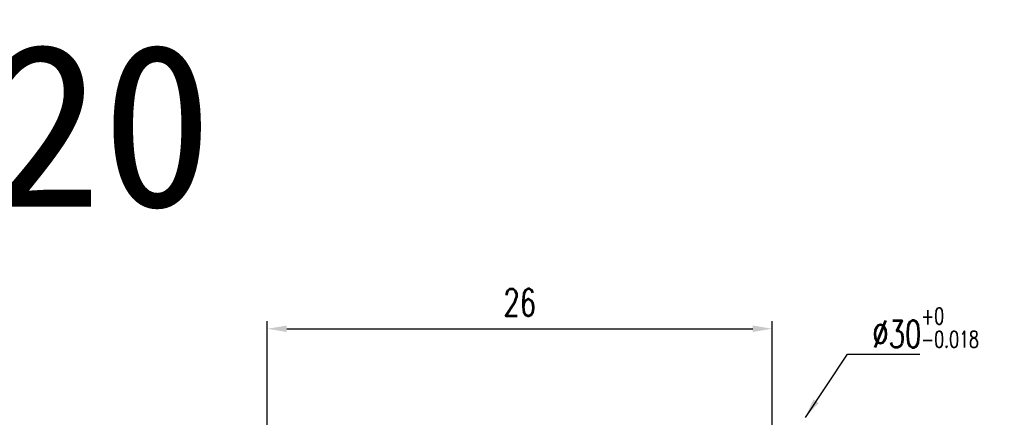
# Model space of a CAD drawing. Header units: millimetres. Extents: x 16.2 to 116, y 28.2 to 93.3.
# Tile 54 of 54: x 61.8 to 112.5, y 72.8 to 93.3. Entities that reach past the tile are written whole.
import ezdxf
from ezdxf.enums import TextEntityAlignment as Align

# ---------------------------------------------------------------- set-up
doc = ezdxf.new("R2010")
doc.units = ezdxf.units.MM
doc.layers.add('CHA', color=2, linetype='Continuous')
doc.layers.add('DIM', color=4, linetype='Continuous')
doc.styles.add('DIM-7', font='SIMPLEX.shx', dxfattribs={"width": 0.7, "bigfont": 'chineset.shx'})
doc.styles.add('T', font='kaiu.ttf')
doc.dimstyles.new('CNS', dxfattribs={"dimscale": 0.4, "dimtxt": 3.5, "dimasz": 2.5, "dimexe": 1, "dimexo": 1.5, "dimgap": 0.09, "dimtad": 0, "dimtoh": 1, "dimdsep": 46, "dimtxsty": 'DIM-7', "dimcen": 0.09, "dimclrd": 256, "dimclre": 256, "dimclrt": 4, "dimadec": 0, "dimazin": 0, "dimtfac": 1, "dimtmove": 1, "dimatfit": 0, "dimfxl": 0, "dimtvp": 0.971429, "dimtolj": 1, "dimarcsym": 0})

# ---------------------------------------------------------------- blocks, each defined once
blk = doc.blocks.new('*D9')
at = {"layer": 'DEFPOINTS', "color": 0}
for p in [(100.508, 77.397), (74.508, 57.831), (100.508, 57.831)]:
    blk.add_point(p, dxfattribs=at)
at = {"layer": 'DIM', "lineweight": -2}
for p, q in [((74.508, 58.431), (74.508, 77.797)), ((100.508, 58.431), (100.508, 77.797)), ((75.508, 77.397), (99.508, 77.397))]:
    blk.add_line(p, q, dxfattribs=at)
at = {"layer": 'DIM'}
for points in [[(75.508, 77.564), (75.508, 77.23), (74.508, 77.397)], [(99.508, 77.564), (99.508, 77.23), (100.508, 77.397)]]:
    blk.add_solid(points, dxfattribs=at)
at = {"layer": 'DIM', "color": 4, "insert": (87.508, 78.757), "char_height": 1.4, "attachment_point": 5, "style": 'DIM-7'}
blk.add_mtext('\\A1;26', dxfattribs=at)

msp = doc.modelspace()

# ---------------------------------------------------------------- texts
at = {"layer": 'CHA', "style": 'T'}
msp.add_text('SOT20', height=8.4, dxfattribs=at).set_placement((57.409, 87.895), align=Align.MIDDLE)
at = {"layer": 'DIM', "color": 4, "insert": (105.669, 76.428), "char_height": 1.4, "attachment_point": 7, "style": 'DIM-7'}
msp.add_mtext('%%C30{\\A1;\\H0.60952x;\\C256;\\S+0^ -0.018;}', dxfattribs=at)

# ---------------------------------------------------------------- dimensions: what is measured, and where the dimension line sits
at = {"layer": 'DIM'}
dim = msp.add_linear_dim(base=(100.508, 77.397), p1=(74.508, 57.831), p2=(100.508, 57.831), dimstyle='CNS', dxfattribs=at)
dim.commit()
dim.dimension.update_dxf_attribs({"geometry": '*D9', "text_midpoint": (87.508, 78.757)})

# ---------------------------------------------------------------- leaders
msp.add_leader([(102.217, 72.831), (104.383, 76.092), (108.12, 76.092)], dimstyle='CNS', override={"dimtad": 1}, dxfattribs=at)

doc.saveas('drawing.dxf')
